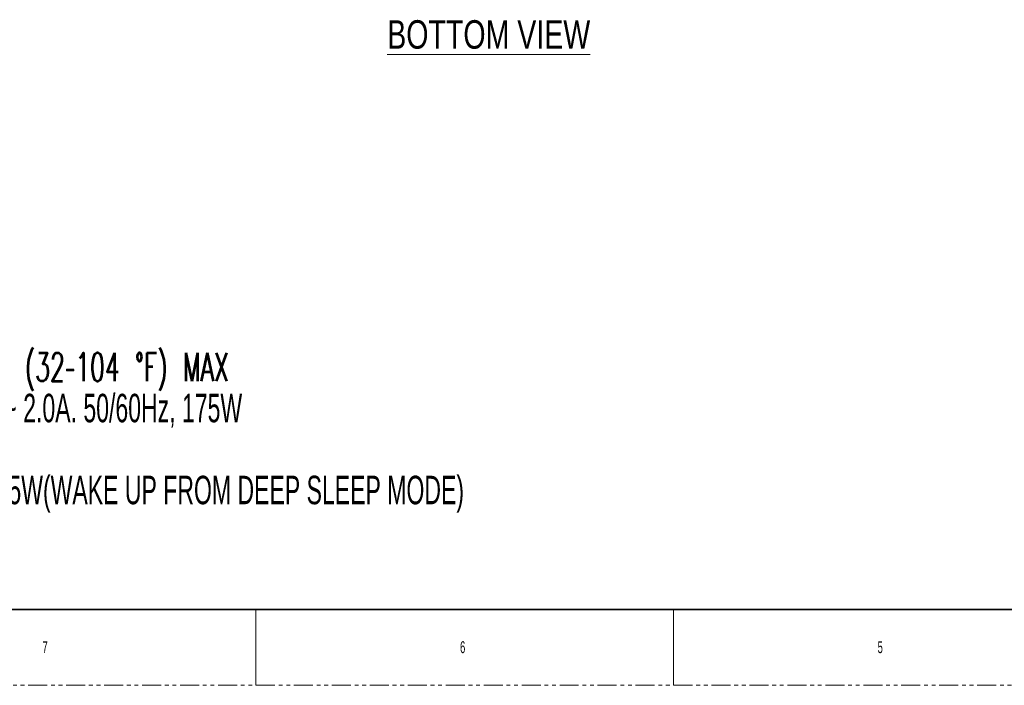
# Model space of a CAD drawing. Header units: millimetres. Extents: x 0 to 1118, y 0 to 864.
# Tile 11 of 254: x 200 to 530, y 0 to 223. Entities that reach past the tile are written whole.
import ezdxf

# ---------------------------------------------------------------- set-up
doc = ezdxf.new("R2010")
doc.units = ezdxf.units.MM
doc.linetypes.add('PHANTOM', pattern=[12.7, 6.35, -1.27, 1.27, -1.27, 1.27, -1.27])
doc.styles.add('SLDTEXTSTYLE0', font='TXT', dxfattribs={"width": 0.75})
doc.styles.add('SLDTEXTSTYLE1', font='TXT', dxfattribs={"width": 0.605})
doc.styles.add('SLDTEXTSTYLE2', font='TXT', dxfattribs={"width": 0.605, "bigfont": 'bigfont'})
doc.styles.add('SLDTEXTSTYLE4', font='TXT', dxfattribs={"width": 0.6})

# ---------------------------------------------------------------- blocks, each defined once
blk = doc.blocks.new('SW_NOTE_0')
at = {"color": 0, "linetype": 'Continuous', "lineweight": 0, "char_height": 9.525, "attachment_point": 1}
for s, insert, style in [('MASS: 20.3 + 5.8 kg (44.8 lbs + 12.8 lbs)', (0, -1.42), 'SLDTEXTSTYLE1'), ('AMBIENT AIR TEMPERATURE:0 - 40 °C (32–104 °F) MAX', (0, -15.12), 'SLDTEXTSTYLE2'), ('MAX. POWER REQUIREMENTS: 100-240V~ 2.0A. 50/60Hz, 175W', (0, -28.82), 'SLDTEXTSTYLE1'), ('TYPICAL POWER REQUIREMENTS: 130W', (0, -42.52), 'SLDTEXTSTYLE1'), ('STANBY POWER CONSUMPTION: MAX. 0.5W(WAKE UP FROM DEEP SLEEP MODE)', (0, -56.22), 'SLDTEXTSTYLE1')]:
    blk.add_mtext(s, dxfattribs=dict(at, insert=insert, style=style))

msp = doc.modelspace()

# ---------------------------------------------------------------- linework, layer by layer
at = {"color": 7, "linetype": 'Continuous', "lineweight": 35}
msp.add_line((12.7, 25.4), (1104.9, 25.4), dxfattribs=at)
at = {"color": 7, "linetype": 'Continuous', "lineweight": 18}
for p, q in [((279.4, 25.4), (279.4, 0)), ((419.1, 25.4), (419.1, 0))]:
    msp.add_line(p, q, dxfattribs=at)
at = {"color": 7, "linetype": 'PHANTOM', "lineweight": 18}
msp.add_line((0, 0), (1117.6, 0), dxfattribs=at)

# ---------------------------------------------------------------- block references
at = {"color": 7, "linetype": 'Continuous', "lineweight": 0}
msp.add_blockref('SW_NOTE_0', (42.865, 126.3), dxfattribs=at)

# ---------------------------------------------------------------- texts
at = {"color": 7, "linetype": 'Continuous', "lineweight": 0, "attachment_point": 1}
for s, insert, char_height, style in [('\\LBOTTOM VIEW', (323.302, 222.414), 9.525, 'SLDTEXTSTYLE0'), ('7', (207.963, 14.729), 3.969, 'SLDTEXTSTYLE4'), ('6', (347.663, 14.729), 3.969, 'SLDTEXTSTYLE4'), ('5', (487.362, 14.729), 3.969, 'SLDTEXTSTYLE4')]:
    msp.add_mtext(s, dxfattribs=dict(at, insert=insert, char_height=char_height, style=style))

doc.saveas('drawing.dxf')
